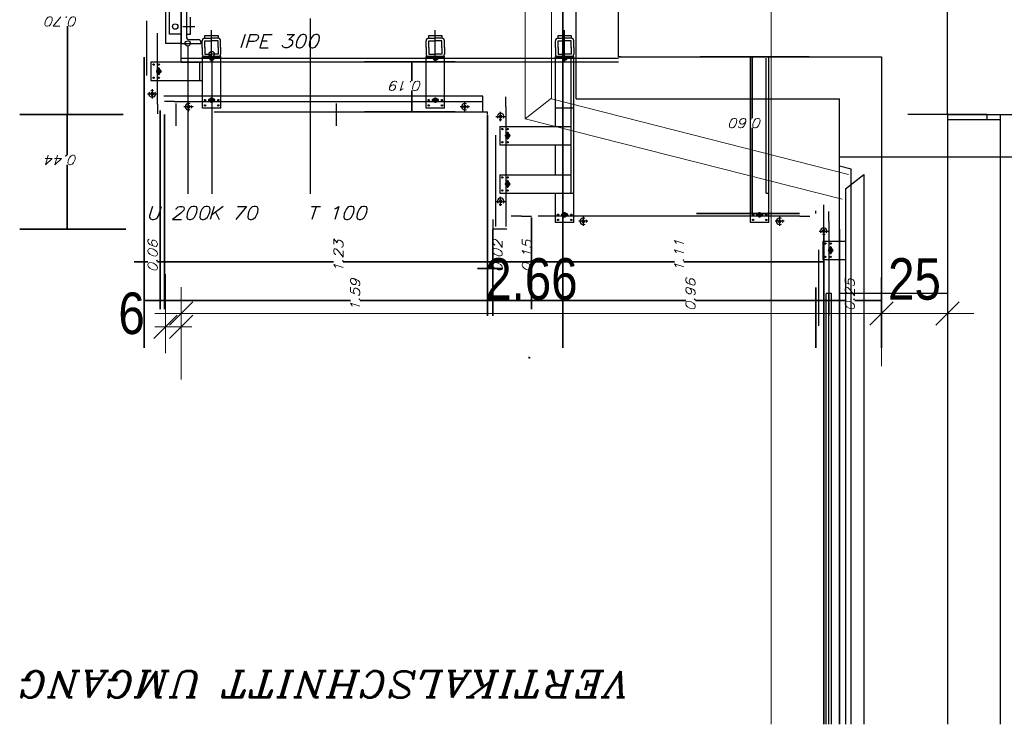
# Model space of a CAD drawing. Header units: millimetres. Extents: x -74 to 79, y 0 to 54.
# Tile 37 of 164: x -54.12 to -50.38, y 6.47 to 9.15. Entities that reach past the tile are written whole.
import ezdxf

# ---------------------------------------------------------------- set-up
doc = ezdxf.new("R2010")
doc.units = ezdxf.units.MM
doc.linetypes.add('DASHDOT', pattern=[1, 0.5, -0.25, 0, -0.25])
doc.linetypes.add('HIDDENX2', pattern=[0.75, 0.5, -0.25])
for name, color, linetype, lineweight in [('01_Neubau_Linen', 7, 'Continuous', 20), ('01_NeubauBemaßung', 7, 'Continuous', 20), ('10_Achsen Neubau', 7, 'Continuous', 20), ('2-0', 7, 'Continuous', 20), ('304_Flächen_Grundriss EG', 7, 'Continuous', 20), ('Alu-0.35', 7, 'Continuous', 20), ('Alu-0.5', 7, 'Continuous', 20), ('Arktura_Atmosphera_Standard_Rise$Boundary', 7, 'Continuous', 20), ('Bemaßung 1_100', 7, 'Continuous', 20)]:
    doc.layers.add(name, color=color, linetype=linetype, lineweight=lineweight)
doc.styles.add('Arial Narrow', font='ARIALN.TTF')
doc.styles.add('Italic', font='Italic', dxfattribs={"width": 1.15})
doc.dimstyles.new('Arch_Strakon_dimstyle', dxfattribs={"dimtxt": 15.75, "dimasz": 1, "dimexe": 1.25, "dimexo": 0.0625, "dimgap": 1, "dimtad": 0, "dimdec": 3, "dimzin": 12, "dimdsep": 46, "dimtxsty": 'Arial Narrow', "dimblk": 'Arrowhead_Tick', "dimsah": 1, "dimcen": 0, "dimse1": 1, "dimse2": 1, "dimclrd": 6, "dimclrt": 2, "dimazin": 0, "dimtfac": 1, "dimtdec": 4, "dimtmove": 0, "dimatfit": 3, "dimldrblk": 'NONE', "dimfxl": 1, "dimtvp": 1, "dimtolj": 1, "dimtzin": 0, "dimlwd": 13, "dimarcsym": 2})

# ---------------------------------------------------------------- blocks, each defined once
blk = doc.blocks.new('Arrowhead_Tick')
at = {"color": 0, "linetype": 'Continuous', "lineweight": -2}
for p, q in [((0, 20), (0, -10)), ((-1, 0), (0, 0)), ((10, 0), (0, 0))]:
    blk.add_line(p, q, dxfattribs=at)
at = {"color": 2, "linetype": 'Continuous', "lineweight": 35}
blk.add_line((4.42, 4.42), (-4.42, -4.42), dxfattribs=at)
blk = doc.blocks.new('*D167')
at = {"layer": '01_Neubau_Linen', "color": 6, "linetype": 'Continuous', "lineweight": 13}
for p, q in [((-53.5773, 9.6291), (-53.5873, 9.6291)), ((-53.5673, 9.6291), (-53.5073, 9.6291)), ((-53.4973, 9.6291), (-53.4873, 9.6291))]:
    blk.add_line(p, q, dxfattribs=at)
at = {"layer": 'Defpoints', "color": 0}
for p in [(-53.5073, 9.6291), (-53.5673, 9.0552), (-53.5073, 9.0552)]:
    blk.add_point(p, dxfattribs=at)
at = {"layer": '01_Neubau_Linen', "color": 6, "lineweight": 13, "xscale": 0.01, "yscale": 0.01, "zscale": 0.01}
blk.add_blockref('Arrowhead_Tick', (-53.5673, 9.6291), dxfattribs=at)
at = {"layer": '01_Neubau_Linen', "color": 6, "lineweight": 13, "xscale": 0.01, "yscale": 0.01, "zscale": 0.01, "rotation": 180}
blk.add_blockref('Arrowhead_Tick', (-53.5073, 9.6291), dxfattribs=at)
at = {"layer": '01_Neubau_Linen', "color": 2, "lineweight": 0, "insert": (-53.5373, 9.7595), "char_height": 0.1575, "attachment_point": 5, "style": 'Arial Narrow'}
blk.add_mtext('\\A1;6', dxfattribs=at)
blk = doc.blocks.new('_None')
blk = doc.blocks.new('*D168')
at = {"layer": '01_Neubau_Linen', "color": 6, "linetype": 'Continuous', "lineweight": 13}
blk.add_line((-53.4973, 9.6291), (-53.0217, 9.6291), dxfattribs=at)
at = {"layer": 'Defpoints', "color": 0}
for p in [(-53.0117, 9.6291), (-53.0117, 9.2506), (-53.5073, 9.0552)]:
    blk.add_point(p, dxfattribs=at)
at = {"layer": '01_Neubau_Linen', "color": 6, "lineweight": 13, "xscale": 0.01, "yscale": 0.01, "zscale": 0.01}
blk.add_blockref('Arrowhead_Tick', (-53.0117, 9.6291), dxfattribs=at)
at = {"layer": '01_Neubau_Linen', "color": 6, "lineweight": 13, "xscale": 0.01, "yscale": 0.01, "zscale": 0.01, "rotation": 180}
blk.add_blockref('Arrowhead_Tick', (-53.5073, 9.6291), dxfattribs=at)
at = {"layer": '01_Neubau_Linen', "color": 2, "lineweight": 0, "insert": (-53.2595, 9.7595), "char_height": 0.1575, "attachment_point": 5, "style": 'Arial Narrow'}
blk.add_mtext('\\A1;49{\\A1;\\H.6x;\\S5;}', dxfattribs=at)
blk = doc.blocks.new('*D172')
at = {"layer": '01_Neubau_Linen', "color": 6, "linetype": 'Continuous', "lineweight": 13}
for p, q in [((-53.5773, 7.9791), (-53.5873, 7.9791)), ((-53.5673, 7.9791), (-53.5073, 7.9791)), ((-53.4973, 7.9791), (-53.4873, 7.9791))]:
    blk.add_line(p, q, dxfattribs=at)
at = {"layer": 'Defpoints', "color": 0}
for p in [(-53.5673, 9.0552), (-53.5073, 9.0552), (-53.5073, 7.9791)]:
    blk.add_point(p, dxfattribs=at)
at = {"layer": '01_Neubau_Linen', "color": 6, "lineweight": 13, "xscale": 0.01, "yscale": 0.01, "zscale": 0.01}
blk.add_blockref('Arrowhead_Tick', (-53.5673, 7.9791), dxfattribs=at)
at = {"layer": '01_Neubau_Linen', "color": 6, "lineweight": 13, "xscale": 0.01, "yscale": 0.01, "zscale": 0.01, "rotation": 180}
blk.add_blockref('Arrowhead_Tick', (-53.5073, 7.9791), dxfattribs=at)
at = {"layer": '01_Neubau_Linen', "color": 2, "lineweight": 0, "insert": (-53.6957, 8.0291), "char_height": 0.1575, "attachment_point": 5, "style": 'Arial Narrow'}
blk.add_mtext('\\A1;6', dxfattribs=at)
blk = doc.blocks.new('*D173')
at = {"layer": '01_Neubau_Linen', "color": 6, "linetype": 'Continuous', "lineweight": 13}
blk.add_line((-53.4973, 8.0291), (-50.8557, 8.0291), dxfattribs=at)
at = {"layer": 'Defpoints', "color": 0}
for p in [(-53.5073, 9.0552), (-50.8457, 8.0291), (-50.8457, 7.8987)]:
    blk.add_point(p, dxfattribs=at)
at = {"layer": '01_Neubau_Linen', "color": 6, "lineweight": 13, "xscale": 0.01, "yscale": 0.01, "zscale": 0.01}
blk.add_blockref('Arrowhead_Tick', (-50.8457, 8.0291), dxfattribs=at)
at = {"layer": '01_Neubau_Linen', "color": 6, "lineweight": 13, "xscale": 0.01, "yscale": 0.01, "zscale": 0.01, "rotation": 180}
blk.add_blockref('Arrowhead_Tick', (-53.5073, 8.0291), dxfattribs=at)
at = {"layer": '01_Neubau_Linen', "color": 2, "lineweight": 0, "insert": (-52.1765, 8.1595), "char_height": 0.1575, "attachment_point": 5, "style": 'Arial Narrow'}
blk.add_mtext('\\A1;2.66', dxfattribs=at)
blk = doc.blocks.new('*D174')
at = {"layer": '01_Neubau_Linen', "color": 6, "linetype": 'Continuous', "lineweight": 13}
blk.add_line((-50.8357, 8.0291), (-50.6057, 8.0291), dxfattribs=at)
at = {"layer": 'Defpoints', "color": 0}
for p in [(-50.5957, 8.6249), (-50.5957, 8.0291), (-50.8457, 7.8987)]:
    blk.add_point(p, dxfattribs=at)
at = {"layer": '01_Neubau_Linen', "color": 6, "lineweight": 13, "xscale": 0.01, "yscale": 0.01, "zscale": 0.01}
blk.add_blockref('Arrowhead_Tick', (-50.5957, 8.0291), dxfattribs=at)
at = {"layer": '01_Neubau_Linen', "color": 6, "lineweight": 13, "xscale": 0.01, "yscale": 0.01, "zscale": 0.01, "rotation": 180}
blk.add_blockref('Arrowhead_Tick', (-50.8457, 8.0291), dxfattribs=at)
at = {"layer": '01_Neubau_Linen', "color": 2, "lineweight": 0, "insert": (-50.7207, 8.1595), "char_height": 0.1575, "attachment_point": 5, "style": 'Arial Narrow'}
blk.add_mtext('\\A1;25', dxfattribs=at)
blk = doc.blocks.new('*D176')
at = {"layer": '01_Neubau_Linen', "color": 6, "linetype": 'Continuous', "lineweight": 13}
blk.add_line((-53.5573, 11.6291), (-51.8557, 11.6291), dxfattribs=at)
at = {"layer": 'Defpoints', "color": 0}
for p in [(-51.8457, 11.6291), (-53.5673, 10.5849), (-51.8457, 9.0049)]:
    blk.add_point(p, dxfattribs=at)
at = {"layer": '01_Neubau_Linen', "color": 6, "lineweight": 13, "xscale": 0.01, "yscale": 0.01, "zscale": 0.01}
blk.add_blockref('Arrowhead_Tick', (-51.8457, 11.6291), dxfattribs=at)
at = {"layer": '01_Neubau_Linen', "color": 6, "lineweight": 13, "xscale": 0.01, "yscale": 0.01, "zscale": 0.01, "rotation": 180}
blk.add_blockref('Arrowhead_Tick', (-53.5673, 11.6291), dxfattribs=at)
at = {"layer": '01_Neubau_Linen', "color": 2, "lineweight": 0, "insert": (-52.7065, 11.7581), "char_height": 0.1575, "attachment_point": 5, "style": 'Arial Narrow'}
blk.add_mtext('\\A1;1.72', dxfattribs=at)

msp = doc.modelspace()

# ---------------------------------------------------------------- linework, layer by layer
at = {"color": 2, "linetype": 'Continuous', "lineweight": 35}
for p, q in [((-52.0567007, 9.5811123), (-52.0567007, 7.8986675)), ((-52.0567007, 9.5811123), (-52.0567007, 7.8986675)), ((-53.9390532, 8.8038552), (-53.9390532, 9.1208807)), ((-53.6472907, 9.0027175), (-53.6472907, 7.8986675)), ((-52.4655311, 8.9848538), (-52.8109062, 8.9848538)), ((-52.6309062, 8.9848538), (-52.6309062, 8.9658538)), ((-51.5353254, 9.0048538), (-51.1580767, 9.0048538)), ((-51.3380767, 9.0048538), (-51.3380767, 8.9858538)), ((-51.3380767, 8.9858538), (-51.3380767, 8.7710021)), ((-52.6309062, 8.9658538), (-52.6309062, 8.9126368)), ((-52.6309062, 8.8138538), (-52.6309062, 8.87588)), ((-53.9390532, 8.7848552), (-53.9390532, 8.8038552)), ((-53.6472907, 8.8256751), (-53.6472907, 8.0454787)), ((-53.5872907, 8.8000324), (-53.5872907, 8.0454787)), ((-52.4655311, 8.7948538), (-52.8109062, 8.7948538)), ((-52.6309062, 8.7948538), (-52.6309062, 8.8138538)), ((-53.7851777, 8.7848552), (-54.1208532, 8.7848552)), ((-53.7279595, 8.7848552), (-54.1190532, 8.7848552)), ((-53.9408532, 8.7848552), (-53.9408532, 8.7658552)), ((-53.9408532, 8.7658552), (-53.9408532, 8.6310028)), ((-53.5705631, 8.7848552), (-53.5705631, 8.0454787)), ((-52.3432949, 8.7828552), (-52.3432949, 8.0202787)), ((-52.3432949, 8.7828552), (-52.3432949, 8.0454787)), ((-51.3380767, 8.428548), (-51.3380767, 8.7342453)), ((-53.9408532, 8.368548), (-53.9408532, 8.594246)), ((-51.3380767, 8.409548), (-51.3380767, 8.428548)), ((-52.1764698, 8.394548), (-52.1764698, 8.0454787)), ((-52.1764698, 8.394548), (-52.1764698, 8.0454787)), ((-51.5487048, 8.409548), (-51.1580767, 8.409548)), ((-53.71744, 8.349548), (-54.1208532, 8.349548)), ((-53.9408532, 8.349548), (-53.9408532, 8.368548)), ((-52.3232949, 8.3481658), (-52.3232949, 8.0454787)), ((-52.3232949, 8.3481658), (-52.3232949, 8.0202787)), ((-51.065704, 8.344548), (-51.065704, 8.0454787)), ((-53.6662907, 8.2254787), (-53.6852907, 8.2254787)), ((-53.6472907, 8.2254787), (-53.6662907, 8.2254787)), ((-53.6472907, 8.2254787), (-53.6334667, 8.2254787)), ((-53.5872907, 8.2254787), (-53.59671, 8.2254787)), ((-53.5872907, 8.2254787), (-53.5682907, 8.2254787)), ((-53.5705631, 8.2254787), (-53.5515631, 8.2254787)), ((-53.5682907, 8.2254787), (-53.5492907, 8.2254787)), ((-53.5515631, 8.2254787), (-52.9278516, 8.2254787)), ((-52.3622949, 8.2254787), (-52.8910949, 8.2254787)), ((-52.3622949, 8.2002787), (-52.3812949, 8.2002787)), ((-52.3432949, 8.2254787), (-52.3622949, 8.2254787)), ((-52.3432949, 8.2002787), (-52.3622949, 8.2002787)), ((-52.3422949, 8.2254787), (-52.3612949, 8.2254787)), ((-52.3232949, 8.2002787), (-52.3432949, 8.2002787)), ((-52.3232949, 8.2254787), (-52.3422949, 8.2254787)), ((-52.1764698, 8.2254787), (-52.3232949, 8.2254787)), ((-52.3232949, 8.2002787), (-52.3042949, 8.2002787)), ((-52.3042949, 8.2002787), (-52.2852949, 8.2002787)), ((-52.1764698, 8.2254787), (-52.1574698, 8.2254787)), ((-52.1764698, 8.2254787), (-52.1574698, 8.2254787)), ((-52.1574698, 8.2254787), (-51.6327214, 8.2254787)), ((-52.1574698, 8.2254787), (-52.1384698, 8.2254787)), ((-51.084704, 8.2254787), (-51.5965773, 8.2254787)), ((-51.065704, 8.2254787), (-51.084704, 8.2254787)), ((-50.845704, 8.1656287), (-50.845704, 7.8986675)), ((-51.0957042, 8.1284762), (-51.0957042, 7.8986675)), ((-51.0957042, 8.1284762), (-51.0957042, 7.8986675)), ((-53.6472907, 8.0786675), (-53.6282907, 8.0786675)), ((-53.6282907, 8.0786675), (-52.8639366, 8.0786675)), ((-52.0757007, 8.0786675), (-52.8271798, 8.0786675)), ((-52.0567007, 8.0786675), (-52.0757007, 8.0786675)), ((-52.0567007, 8.0786675), (-52.0377007, 8.0786675)), ((-52.0377007, 8.0786675), (-51.5901762, 8.0786675)), ((-51.1147042, 8.0786675), (-51.5534195, 8.0786675)), ((-51.0957042, 8.0786675), (-51.1147042, 8.0786675)), ((-51.0957042, 8.0786675), (-51.0767042, 8.0786675)), ((-51.0767042, 8.0786675), (-50.9846779, 8.0786675)), ((-50.864704, 8.0786675), (-50.9479211, 8.0786675)), ((-50.845704, 8.0786675), (-50.864704, 8.0786675))]:
    msp.add_line(p, q, dxfattribs=at)
at = {"layer": '01_NeubauBemaßung', "color": 3, "linetype": 'Continuous', "lineweight": 25}
for p, q in [((-53.6372941, 8.9334505), (-53.6373009, 9.1414234)), ((-53.5972908, 8.8250324), (-53.5972908, 9.0946407)), ((-53.6222907, 8.9848552), (-53.5372907, 8.9848552)), ((-53.6222907, 8.9848552), (-53.6222907, 8.9148552)), ((-53.5372907, 8.9848552), (-53.4472907, 8.9848552)), ((-53.5073056, 8.9848552), (-53.5073056, 8.9823552)), ((-53.4264132, 8.9823552), (-53.5073056, 8.9823552)), ((-53.4364132, 8.9148552), (-53.4364132, 8.9823552)), ((-53.4264132, 8.8948552), (-53.4264132, 9.005102)), ((-53.3564132, 9.005102), (-53.4264132, 9.005102)), ((-53.4264132, 9.0026021), (-53.3564132, 9.0026021)), ((-53.4264132, 8.9148552), (-53.4264132, 8.9823552)), ((-53.3564132, 8.8948552), (-53.3564132, 9.005102)), ((-53.274132, 8.9848552), (-53.204132, 8.9848552)), ((-52.5763643, 8.8948552), (-52.5763643, 9.005102)), ((-52.5063643, 9.005102), (-52.5763643, 9.005102)), ((-52.5763643, 9.0026021), (-52.5063643, 9.0026021)), ((-52.5063643, 8.8948552), (-52.5063643, 9.005102)), ((-52.5063643, 9.0026021), (-52.5063643, 9.005102)), ((-52.4240831, 8.9848552), (-52.3540831, 8.9848552)), ((-52.0851721, 8.8948552), (-52.0851721, 9.005102)), ((-52.0151721, 9.005102), (-52.0851721, 9.005102)), ((-52.0851721, 9.0026021), (-52.0151721, 9.0026021)), ((-52.0851721, 8.739987), (-52.0851721, 8.9998552)), ((-52.0251721, 8.4865269), (-52.0251721, 8.9998552)), ((-52.0151721, 8.8948552), (-52.0151721, 9.005102)), ((-52.0151721, 8.4096303), (-52.0151721, 8.9998552)), ((-51.9328909, 8.9848552), (-51.8628909, 8.9848552)), ((-51.3440639, 8.5495484), (-51.3440639, 9.0048541)), ((-51.2840639, 8.4865269), (-51.2840639, 8.9998552)), ((-51.2740639, 8.5495484), (-51.2740639, 9.0048541)), ((-53.5950407, 8.9573902), (-53.5950407, 8.9596052)), ((-53.5950407, 8.9401052), (-53.5950407, 8.9423201)), ((-53.5895407, 8.9573902), (-53.5895407, 8.9596052)), ((-53.5895407, 8.9401052), (-53.5895407, 8.9423201)), ((-53.6222907, 8.9148552), (-53.5372907, 8.9148552)), ((-53.5372907, 8.9148552), (-53.4264132, 8.9148552)), ((-53.4264132, 8.8098552), (-53.4264132, 8.8948552)), ((-53.3564132, 8.8098552), (-53.3564132, 8.8948552)), ((-52.5763643, 8.8098552), (-52.5763643, 8.8948552)), ((-52.5063643, 8.8098552), (-52.5063643, 8.8948552)), ((-52.0851721, 8.8098552), (-52.0851721, 8.8948552)), ((-52.0151721, 8.8098552), (-52.0151721, 8.8948552)), ((-53.5333859, 8.8348551), (-53.5705631, 8.8348552)), ((-53.5333859, 8.8348551), (-52.3609245, 8.8348551)), ((-53.4011632, 8.8426052), (-53.3989482, 8.8426052)), ((-53.4011632, 8.8371052), (-53.3989482, 8.8371052)), ((-53.3838781, 8.8426052), (-53.3816632, 8.8426052)), ((-53.3838781, 8.8371052), (-53.3816632, 8.8371052)), ((-52.5511143, 8.8371052), (-52.5488993, 8.8371052)), ((-52.5511142, 8.8426052), (-52.5488993, 8.8426052)), ((-52.5338292, 8.8426052), (-52.5316143, 8.8426052)), ((-52.5338292, 8.8371052), (-52.5316143, 8.8371052)), ((-52.3609231, 8.7948852), (-52.3609251, 8.8548552)), ((-52.273295, 8.814678), (-52.2732949, 8.8518552)), ((-53.5972908, 8.8250324), (-53.5972907, 8.7878552)), ((-53.3564132, 8.8098552), (-53.4264132, 8.8098552)), ((-53.3824899, 8.7948512), (-52.3432949, 8.7948858)), ((-52.5063643, 8.8098552), (-52.5763643, 8.8098552)), ((-52.3432949, 8.7848531), (-52.3432949, 8.7948858)), ((-52.273295, 8.814678), (-52.2732964, 8.3595467)), ((-52.0151721, 8.8098552), (-52.0851721, 8.8098552)), ((-52.2967484, 8.739987), (-52.0251721, 8.739987)), ((-52.2967484, 8.739987), (-52.2967484, 8.669987)), ((-52.3132983, 8.7062598), (-52.3133097, 8.3595457)), ((-52.2694984, 8.712522), (-52.2694984, 8.714737)), ((-52.2694984, 8.695237), (-52.2694984, 8.6974519)), ((-52.2639984, 8.712522), (-52.2639984, 8.714737)), ((-52.2639984, 8.695237), (-52.2639984, 8.6974519)), ((-52.2967484, 8.669987), (-52.0251721, 8.669987)), ((-52.0851721, 8.5565269), (-52.0851721, 8.669987)), ((-52.2967484, 8.5565269), (-52.2117484, 8.5565269)), ((-52.2967484, 8.5565269), (-52.2967484, 8.4865269)), ((-52.2694984, 8.5290619), (-52.2694984, 8.5312769)), ((-52.2639984, 8.5290619), (-52.2639984, 8.5312769)), ((-52.2117484, 8.5565269), (-52.0251721, 8.5565269)), ((-52.0151721, 8.459548), (-52.0151721, 8.549548)), ((-51.3440639, 8.4595484), (-51.3440639, 8.5495484)), ((-51.2740639, 8.4595484), (-51.2740639, 8.5495484)), ((-52.2694984, 8.5117769), (-52.2694984, 8.5139918)), ((-52.2639984, 8.5117769), (-52.2639984, 8.5139918)), ((-52.2967484, 8.4865269), (-52.2117484, 8.4865269)), ((-52.2117484, 8.4865269), (-52.0151721, 8.4865269)), ((-52.0851721, 8.459548), (-52.0851721, 8.4865269)), ((-52.0851721, 8.409548), (-52.0851721, 8.4865269)), ((-52.0851721, 8.374548), (-52.0851721, 8.459548)), ((-52.0151721, 8.374548), (-52.0151721, 8.459548)), ((-51.3440639, 8.3745484), (-51.3440639, 8.4595484)), ((-51.2840639, 8.4865269), (-51.2740639, 8.4865269)), ((-51.2740639, 8.3745484), (-51.2740639, 8.4595484)), ((-51.0957042, 8.4095154), (-51.0957042, 8.419548)), ((-52.3232949, 8.3860747), (-52.3232949, 8.349548)), ((-52.213647, 8.3995479), (-52.2533004, 8.3995478)), ((-52.213647, 8.3995479), (-52.1764698, 8.399548)), ((-52.113287, 8.3995479), (-52.1504642, 8.399548)), ((-51.1558814, 8.3995482), (-52.1432872, 8.3995452)), ((-52.0599221, 8.407298), (-52.0577071, 8.407298)), ((-52.0599221, 8.401798), (-52.0577071, 8.401798)), ((-52.042637, 8.407298), (-52.0404221, 8.407298)), ((-52.042637, 8.401798), (-52.0404221, 8.401798)), ((-51.3188139, 8.4072984), (-51.316599, 8.4072984)), ((-51.3188139, 8.4017984), (-51.316599, 8.4017984)), ((-51.3015289, 8.4072984), (-51.2993139, 8.4072984)), ((-51.3015289, 8.4017984), (-51.2993139, 8.4017984)), ((-51.1558814, 8.3995482), (-51.1187042, 8.3995484)), ((-51.0457043, 8.3793708), (-51.0457042, 8.416548)), ((-52.269684, 8.349548), (-52.3232949, 8.349548)), ((-52.0151721, 8.374548), (-52.0851721, 8.374548)), ((-51.2740639, 8.3745484), (-51.3440639, 8.3745484)), ((-51.0457043, 8.3793708), (-51.0457054, 8.0219135)), ((-51.0857076, 8.2709527), (-51.0857014, 7.9819051)), ((-51.0691576, 8.3046799), (-50.9841576, 8.3046799)), ((-51.0691576, 8.3046799), (-51.0691576, 8.2346798)), ((-51.0419076, 8.2772149), (-51.0419076, 8.2794299)), ((-51.0364076, 8.2772149), (-51.0364076, 8.2794299)), ((-51.0691576, 8.2346798), (-50.9841576, 8.2346798)), ((-51.0419076, 8.2599299), (-51.0419076, 8.2621448)), ((-51.0364076, 8.2599299), (-51.0364076, 8.2621448)), ((-52.1865286, 7.8643638), (-52.1859742, 7.8643638)), ((-52.1865286, 7.8643638), (-52.1856414, 7.8590774)), ((-52.1856414, 7.8590774), (-52.1864747, 7.8590557)), ((-52.1859742, 7.8643638), (-52.1857726, 7.8640147)), ((-52.1859742, 7.8643638), (-52.1856414, 7.8590774)), ((-52.1857726, 7.8640147), (-52.1842386, 7.8637718)), ((-52.1857726, 7.8640147), (-52.1856414, 7.8590774)), ((-52.1842386, 7.8592996), (-52.1856414, 7.8590774)), ((-52.1842386, 7.8637718), (-52.1842386, 7.8592996))]:
    msp.add_line(p, q, dxfattribs=at)
at = {"layer": '01_NeubauBemaßung', "color": 3, "linetype": 'HIDDENX2', "lineweight": 25, "ltscale": 0.5}
for p, q in [((-53.4005316, 9.0007984), (-53.4005316, 9.0024016)), ((-53.4004132, 9.000598), (-53.3824132, 9.000598)), ((-53.4004132, 8.999098), (-53.4004132, 9.000598)), ((-53.4004132, 8.999098), (-53.3824132, 8.999098)), ((-53.4004132, 8.999098), (-53.3989187, 8.9985231)), ((-53.3974388, 9.000598), (-53.4003312, 9.000598)), ((-53.3989187, 8.9985231), (-53.3989187, 8.994098)), ((-53.3974388, 9.000598), (-53.3853876, 9.000598)), ((-53.3970424, 8.993598), (-53.395166, 8.993598)), ((-53.395166, 8.9985231), (-53.395166, 8.994098)), ((-53.395166, 8.993598), (-53.3876604, 8.993598)), ((-53.3876604, 8.9985231), (-53.3876604, 8.994098)), ((-53.3876604, 8.993598), (-53.385784, 8.993598)), ((-53.3853876, 9.000598), (-53.3824952, 9.000598)), ((-53.3824132, 8.999098), (-53.3839076, 8.9985231)), ((-53.3839076, 8.9985231), (-53.3839076, 8.994098)), ((-53.3824132, 8.999098), (-53.3824132, 9.000598)), ((-53.3822948, 9.0007984), (-53.3822948, 9.0024016)), ((-52.5504827, 9.0007984), (-52.5504827, 9.0024016)), ((-52.5503643, 9.000598), (-52.5323643, 9.000598)), ((-52.5503643, 8.999098), (-52.5503643, 9.000598)), ((-52.5503643, 8.999098), (-52.5323643, 8.999098)), ((-52.5503643, 8.999098), (-52.5488698, 8.9985231)), ((-52.5473898, 9.000598), (-52.5502823, 9.000598)), ((-52.5488698, 8.9985231), (-52.5488698, 8.994098)), ((-52.5473898, 9.000598), (-52.5353387, 9.000598)), ((-52.5469934, 8.993598), (-52.545117, 8.993598)), ((-52.545117, 8.9985231), (-52.545117, 8.994098)), ((-52.545117, 8.993598), (-52.5376115, 8.993598)), ((-52.5376115, 8.9985231), (-52.5376115, 8.994098)), ((-52.5376115, 8.993598), (-52.5357351, 8.993598)), ((-52.5353387, 9.000598), (-52.5324462, 9.000598)), ((-52.5323643, 8.999098), (-52.5338587, 8.9985231)), ((-52.5338587, 8.9985231), (-52.5338587, 8.994098)), ((-52.5323643, 8.999098), (-52.5323643, 9.000598)), ((-52.5322458, 9.0007984), (-52.5322458, 9.0024016)), ((-52.0592905, 9.0007984), (-52.0592905, 9.0024016)), ((-52.0591721, 9.000598), (-52.0411721, 9.000598)), ((-52.0591721, 8.999098), (-52.0591721, 9.000598)), ((-52.0591721, 8.999098), (-52.0411721, 8.999098)), ((-52.0591721, 8.999098), (-52.0576776, 8.9985231)), ((-52.0561977, 9.000598), (-52.0590901, 9.000598)), ((-52.0576776, 8.9985231), (-52.0576776, 8.994098)), ((-52.0561977, 9.000598), (-52.0441465, 9.000598)), ((-52.0558013, 8.993598), (-52.0539249, 8.993598)), ((-52.0539249, 8.9985231), (-52.0539249, 8.994098)), ((-52.0539249, 8.993598), (-52.0464193, 8.993598)), ((-52.0464193, 8.9985231), (-52.0464193, 8.994098)), ((-52.0464193, 8.993598), (-52.0445429, 8.993598)), ((-52.0441465, 9.000598), (-52.0412541, 9.000598)), ((-52.0411721, 8.999098), (-52.0426665, 8.9985231)), ((-52.0426665, 8.9985231), (-52.0426665, 8.994098)), ((-52.0411721, 8.999098), (-52.0411721, 9.000598)), ((-52.0410537, 9.0007984), (-52.0410537, 9.0024016))]:
    msp.add_line(p, q, dxfattribs=at)
at = {"layer": '01_NeubauBemaßung', "color": 3, "linetype": 'DASHDOT', "lineweight": 25, "ltscale": 0.5}
for p, q in [((-53.6022907, 8.9498552), (-53.5822907, 8.9498552)), ((-53.5922907, 8.9398552), (-53.5922907, 8.9598552)), ((-53.6172962, 8.8810585), (-53.6172962, 8.8461292)), ((-53.6350859, 8.8635939), (-53.5995066, 8.8635939)), ((-53.4793301, 8.7970527), (-53.4793301, 8.8326321)), ((-53.4014132, 8.8398552), (-53.3814132, 8.8398552)), ((-53.3914132, 8.8298552), (-53.3914132, 8.8498552)), ((-52.5513643, 8.8398552), (-52.5313643, 8.8398552)), ((-52.5413643, 8.8298552), (-52.5413643, 8.8498552)), ((-52.4292972, 8.7970932), (-52.4292972, 8.8326725)), ((-53.4618654, 8.8148424), (-53.4967947, 8.8148424)), ((-52.4118326, 8.8148829), (-52.4467619, 8.8148829)), ((-52.2933004, 8.7600614), (-52.2933006, 8.7949907)), ((-52.3110901, 8.7775259), (-52.2755108, 8.7775262)), ((-52.2767484, 8.704987), (-52.2567484, 8.704987)), ((-52.2667484, 8.694987), (-52.2667484, 8.714987)), ((-52.2667484, 8.5115269), (-52.2667484, 8.5315269)), ((-52.2767484, 8.5215269), (-52.2567484, 8.5215269)), ((-52.2932935, 8.4379018), (-52.2932935, 8.4728312)), ((-52.3110832, 8.4553665), (-52.2755038, 8.4553665)), ((-52.0601721, 8.404548), (-52.0401721, 8.404548)), ((-52.0501721, 8.394548), (-52.0501721, 8.414548)), ((-51.9788617, 8.361751), (-51.9788617, 8.3973303)), ((-51.3190639, 8.4045484), (-51.2990639, 8.4045484)), ((-51.3090639, 8.3945484), (-51.3090639, 8.4145484)), ((-51.2328499, 8.3617458), (-51.2328502, 8.3973252)), ((-51.961397, 8.3795406), (-51.9963263, 8.3795406)), ((-51.2153854, 8.3795357), (-51.2503147, 8.3795353)), ((-51.0657096, 8.3247543), (-51.0657099, 8.3596836)), ((-51.0834994, 8.3422188), (-51.0479201, 8.342219)), ((-51.0491576, 8.2696799), (-51.0291576, 8.2696799)), ((-51.0391576, 8.2596799), (-51.0391576, 8.2796798))]:
    msp.add_line(p, q, dxfattribs=at)
at = {"layer": '01_NeubauBemaßung', "color": 3, "linetype": 'Continuous', "lineweight": 25}
for centre, radius in [((-53.6122907, 8.9748552), 0.00255), ((-53.5922907, 8.9498552), 0.0080212), ((-53.5922907, 8.9498552), 0.004758), ((-53.5922907, 8.9498552), 0.0039983), ((-53.5922907, 8.9748552), 0.00255), ((-53.6122907, 8.9248552), 0.00255), ((-53.5922907, 8.9248552), 0.00255), ((-53.4164132, 8.8398552), 0.00255), ((-53.3914132, 8.8398552), 0.0080212), ((-53.3914132, 8.8398552), 0.004758), ((-53.3914132, 8.8398552), 0.0039983), ((-53.3664132, 8.8398552), 0.00255), ((-52.5663643, 8.8398552), 0.00255), ((-52.5413643, 8.8398552), 0.0080212), ((-52.5413643, 8.8398552), 0.004758), ((-52.5413643, 8.8398552), 0.0039983), ((-52.5163643, 8.8398552), 0.00255), ((-53.4164132, 8.8198552), 0.00255), ((-53.3664132, 8.8198552), 0.00255), ((-52.5663643, 8.8198552), 0.00255), ((-52.5163643, 8.8198552), 0.00255), ((-52.2867484, 8.729987), 0.00255), ((-52.2667484, 8.729987), 0.00255), ((-52.2867484, 8.679987), 0.00255), ((-52.2667484, 8.704987), 0.0080212), ((-52.2667484, 8.704987), 0.004758), ((-52.2667484, 8.704987), 0.0039983), ((-52.2667484, 8.679987), 0.00255), ((-52.2867484, 8.5465269), 0.00255), ((-52.2667484, 8.5465269), 0.00255), ((-52.2867484, 8.4965269), 0.00255), ((-52.2667484, 8.5215269), 0.0080212), ((-52.2667484, 8.5215269), 0.004758), ((-52.2667484, 8.5215269), 0.0039983), ((-52.2667484, 8.4965269), 0.00255), ((-52.0751721, 8.404548), 0.00255), ((-52.0751721, 8.384548), 0.00255), ((-52.0501721, 8.404548), 0.0080212), ((-52.0501721, 8.404548), 0.004758), ((-52.0501721, 8.404548), 0.0039983), ((-52.0251721, 8.404548), 0.00255), ((-52.0251721, 8.384548), 0.00255), ((-51.3340639, 8.4045484), 0.00255), ((-51.3340639, 8.3845484), 0.00255), ((-51.3090639, 8.4045484), 0.0080212), ((-51.3090639, 8.4045484), 0.004758), ((-51.3090639, 8.4045484), 0.0039983), ((-51.2840639, 8.4045484), 0.00255), ((-51.2840639, 8.3845484), 0.00255), ((-51.0591576, 8.2946799), 0.00255), ((-51.0391576, 8.2696799), 0.0080212), ((-51.0391576, 8.2696799), 0.004758), ((-51.0391576, 8.2696799), 0.0039983), ((-51.0391576, 8.2946799), 0.00255), ((-51.0591576, 8.2446799), 0.00255), ((-51.0391576, 8.2446799), 0.00255)]:
    msp.add_circle(centre, radius, dxfattribs=at)
at = {"layer": '01_NeubauBemaßung', "color": 3, "linetype": 'HIDDENX2', "lineweight": 25, "ltscale": 0.5}
for centre, radius, start, end in [((-53.4003312, 9.0007984), 0.0002004, 180, 269.9996386), ((-53.3970424, 9.0022101), 0.004137, 243.0277187, 296.972237), ((-53.3970424, 8.9973688), 0.0037708, 240.1581944, 299.8417375), ((-53.3914132, 9.0139462), 0.0158731, 256.3244771, 283.6755229), ((-53.3914132, 9.0079313), 0.0143333, 254.8218141, 285.1781859), ((-53.385784, 9.0022101), 0.004137, 243.027763, 296.9723029), ((-53.385784, 8.9973688), 0.0037708, 240.1582625, 299.8417745), ((-53.3824952, 9.0007984), 0.0002004, 269.9988701, 0), ((-52.5502823, 9.0007984), 0.0002004, 180, 269.9996386), ((-52.5469934, 9.0022101), 0.004137, 243.0277187, 296.972237), ((-52.5469934, 8.9973688), 0.0037708, 240.1581944, 299.8417375), ((-52.5413643, 9.0139462), 0.0158731, 256.3244771, 283.6755229), ((-52.5413642, 9.0079313), 0.0143333, 254.8218141, 285.1781859), ((-52.5357351, 9.0022101), 0.004137, 243.027763, 296.9723029), ((-52.5357351, 8.9973688), 0.0037708, 240.1582625, 299.8417745), ((-52.5324462, 9.0007984), 0.0002004, 269.9988701, 0), ((-52.0590901, 9.0007984), 0.0002004, 180, 269.9996386), ((-52.0558013, 9.0022101), 0.004137, 243.0277187, 296.972237), ((-52.0558013, 8.9973688), 0.0037708, 240.1581944, 299.8417375), ((-52.0501721, 9.0139462), 0.0158731, 256.3244771, 283.6755229), ((-52.0501721, 9.0079313), 0.0143333, 254.8218141, 285.1781859), ((-52.0445429, 9.0022101), 0.004137, 243.027763, 296.9723029), ((-52.0445429, 8.9973688), 0.0037708, 240.1582625, 299.8417745), ((-52.0412541, 9.0007984), 0.0002004, 269.9988701, 0)]:
    msp.add_arc(centre, radius, start, end, dxfattribs=at)
at = {"layer": '01_NeubauBemaßung', "color": 3, "linetype": 'Continuous', "lineweight": 25}
for centre, radius, start, end in [((-53.5922907, 8.9596052), 0.00275, 0, 180), ((-53.5922907, 8.9401052), 0.00275, 180, 0.0001026), ((-53.6172962, 8.8635939), 0.0125, 147.1404953, 32.860263), ((-53.6172962, 8.8635939), 0.0125, 66.4220701, 113.578633), ((-53.6172962, 8.8635939), 0.005, 0.0002486, 180), ((-53.6172962, 8.8635939), 0.005, 179.8273592, 0.0002486), ((-53.4011632, 8.8398552), 0.00275, 89.9998974, 270), ((-53.3816632, 8.8398552), 0.00275, 270, 90), ((-52.5511143, 8.8398552), 0.00275, 89.9998974, 270), ((-52.5316143, 8.8398552), 0.00275, 270, 90), ((-53.4793301, 8.8148424), 0.0125, 57.139737, 302.8595047), ((-53.4793301, 8.8148424), 0.005, 89.9997514, 270.1726408), ((-53.4793301, 8.8148424), 0.005, 270, 89.9997514), ((-53.4793301, 8.8148424), 0.0125, 336.421367, 23.5779299), ((-52.4292972, 8.8148829), 0.0125, 57.139737, 302.8595047), ((-52.4292972, 8.8148829), 0.005, 89.9997514, 270.1726408), ((-52.4292972, 8.8148829), 0.005, 270, 89.9997514), ((-52.4292972, 8.8148829), 0.0125, 336.421367, 23.5779299), ((-52.2933005, 8.7775261), 0.0125, 327.1401162, 212.8598838), ((-52.2933005, 8.7775261), 0.005, 0.0001306, 180.17302), ((-52.2933005, 8.7775261), 0.005, 180.0003792, 0.0001306), ((-52.2933005, 8.7775261), 0.0125, 246.4217462, 293.5783091), ((-52.2667484, 8.714737), 0.00275, 0, 180), ((-52.2667484, 8.695237), 0.00275, 180, 0.0001026), ((-52.2667484, 8.5312769), 0.00275, 0, 180), ((-52.2667484, 8.5117769), 0.00275, 180, 0.0001026), ((-52.2932935, 8.4553665), 0.0125, 327.139737, 212.8595047), ((-52.2932935, 8.4553665), 0.005, 359.9997514, 180.1726408), ((-52.2932935, 8.4553665), 0.0125, 246.421367, 293.5779299), ((-52.2932935, 8.4553665), 0.005, 180, 359.9997514), ((-52.0599221, 8.404548), 0.00275, 89.9998974, 270), ((-52.0404221, 8.404548), 0.00275, 270, 90), ((-51.9788617, 8.3795406), 0.0125, 57.139737, 302.8595047), ((-51.9788617, 8.3795406), 0.005, 89.9997514, 270.1726408), ((-51.9788617, 8.3795406), 0.005, 270, 89.9997514), ((-51.9788617, 8.3795406), 0.0125, 336.421367, 23.5779299), ((-51.3188139, 8.4045484), 0.00275, 89.9998974, 270), ((-51.2993139, 8.4045484), 0.00275, 270, 90), ((-51.2328501, 8.3795355), 0.0125, 57.1402342, 302.8600018), ((-51.2328501, 8.3795355), 0.005, 90.0002486, 270.173138), ((-51.2328501, 8.3795355), 0.005, 270.0004971, 90.0002486), ((-51.2328501, 8.3795355), 0.0125, 336.4218642, 23.5784271), ((-51.0657098, 8.3422189), 0.0125, 327.1401162, 212.8598838), ((-51.0657098, 8.3422189), 0.005, 0.0001306, 180.17302), ((-51.0657098, 8.3422189), 0.005, 180.0003792, 0.0001306), ((-51.0657098, 8.3422189), 0.0125, 246.4217462, 293.5783091), ((-51.0391576, 8.2794299), 0.00275, 0, 180), ((-51.0391576, 8.2599299), 0.00275, 180, 0.0001026)]:
    msp.add_arc(centre, radius, start, end, dxfattribs=at)
at = {"layer": '10_Achsen Neubau', "color": 8, "linetype": 'Continuous', "lineweight": 18}
msp.add_line((-51.2657071, 18.3681688), (-51.2657071, 6.4687599), dxfattribs=at)
at = {"layer": '304_Flächen_Grundriss EG', "color": 3, "linetype": 'Continuous', "lineweight": 25}
for p, q in [((-50.5957009, 8.7848538), (-50.5957009, 9.2348538)), ((-50.845704, 9.0048538), (-50.845704, 8.1048538)), ((-50.4457009, 8.7848538), (-50.7457009, 8.7848538)), ((-50.595704, 8.7848538), (-50.595704, 6.4687599)), ((-50.3957009, 8.7648538), (-50.5957009, 8.7648538)), ((-50.4457009, 8.7848538), (-50.4457009, 8.7648538)), ((-50.395704, 8.7848538), (-50.395704, 6.4687599)), ((-51.0057009, 8.6248538), (-50.5957009, 8.6248538)), ((-51.0057009, 8.6248538), (-50.5957009, 8.6248538))]:
    msp.add_line(p, q, dxfattribs=at)
at = {"layer": 'Alu-0.35', "color": 3, "linetype": 'Continuous', "lineweight": 25}
for p, q in [((-51.845704, 9.0048538), (-51.845704, 9.2848538)), ((-51.845704, 9.0048538), (-50.845704, 9.0048538)), ((-50.595704, 8.7848538), (-48.1304582, 8.7848538))]:
    msp.add_line(p, q, dxfattribs=at)
at = {"layer": 'Alu-0.5', "color": 7, "linetype": 'Continuous', "lineweight": 18}
for p, q in [((-52.2000404, 15.1400189), (-52.2000404, 8.7693848)), ((-52.1000404, 15.1349295), (-52.1000404, 8.8448538)), ((-52.1000404, 8.8471487), (-52.2000404, 8.7693848)), ((-50.9711021, 8.5579319), (-52.1000404, 8.8448538)), ((-50.9957342, 8.463308), (-52.2000404, 8.7693848))]:
    msp.add_line(p, q, dxfattribs=at)
at = {"layer": 'Alu-0.5', "color": 3, "linetype": 'Continuous', "lineweight": 25}
for p, q in [((-52.005704, 8.8448538), (-52.005704, 9.4348552)), ((-52.005704, 8.8448538), (-52.005704, 9.4348552)), ((-51.838404, 9.0048538), (-51.845704, 9.0048538)), ((-51.1204035, 9.0048538), (-51.2204035, 9.0048538)), ((-52.3609251, 8.8548552), (-53.5726707, 8.8548552)), ((-52.005704, 8.8448538), (-51.005704, 8.8448538)), ((-51.005704, 6.4687599), (-51.005704, 8.8448538)), ((-51.005704, 6.4687599), (-51.005704, 8.8448538)), ((-53.5272907, 8.8265652), (-53.5272907, 8.7428354)), ((-52.9182928, 8.8265652), (-52.9182928, 8.7428354)), ((-50.595704, 8.6248538), (-48.1304582, 8.6248538)), ((-51.065704, 8.2902823), (-51.065704, 8.4423588)), ((-51.005704, 8.349548), (-51.005704, 6.4687599))]:
    msp.add_line(p, q, dxfattribs=at)
at = {"layer": 'Alu-0.5', "color": 2, "linetype": 'Continuous', "lineweight": 35}
msp.add_line((-51.065704, 8.349548), (-51.065704, 6.4687599), dxfattribs=at)
at = {"layer": 'Arktura_Atmosphera_Standard_Rise$Boundary', "color": 3, "linetype": 'Continuous', "lineweight": 25}
for p, q in [((-51.0567007, 6.4687599), (-51.0567007, 8.1048538)), ((-51.0367007, 8.1048538), (-51.0567007, 8.1048538)), ((-51.0367007, 8.1048538), (-51.0567007, 8.1048538)), ((-51.0467007, 6.4687599), (-51.0467007, 8.1048538)), ((-51.0467007, 6.4687599), (-51.0467007, 8.1048538)), ((-50.595704, 8.1048538), (-51.005704, 8.1048538)), ((-50.595704, 8.1048538), (-51.005704, 8.1048538))]:
    msp.add_line(p, q, dxfattribs=at)
at = {"layer": 'Bemaßung 1_100', "color": 3, "linetype": 'Continuous', "lineweight": 25}
for p, q in [((-53.5673056, 10.5848538), (-53.5673056, 9.0552092)), ((-53.5073056, 9.4748538), (-53.5073056, 9.0698552)), ((-53.5073056, 8.9848552), (-53.5073056, 9.2848552)), ((-53.5073056, 9.2552092), (-53.5073056, 9.0552092)), ((-53.552111, 9.0902586), (-53.552111, 9.2201598)), ((-53.4873056, 9.2305633), (-53.4873056, 9.0798552)), ((-53.4723056, 9.0902586), (-53.4723056, 9.1552092)), ((-53.0167007, 9.1502566), (-53.0167007, 8.4842554)), ((-53.5008772, 9.1195137), (-53.4550052, 9.1195137)), ((-53.3923056, 8.9860573), (-53.3923056, 9.1052121)), ((-52.5417007, 8.9860573), (-52.5417007, 9.1052121)), ((-52.0501721, 8.9860573), (-52.0501721, 9.1052121)), ((-53.5073056, 9.0552092), (-53.5673056, 9.0552092)), ((-53.5073056, 9.0902586), (-53.552111, 9.0902586)), ((-53.5073056, 9.0552092), (-53.4323056, 9.0552092)), ((-53.4873056, 9.0902586), (-53.4723056, 9.0902586)), ((-53.4773056, 9.0698552), (-53.4423056, 9.0698552)), ((-53.4323056, 9.0598552), (-53.4323056, 9.0552092)), ((-53.4273056, 9.040102), (-53.4273056, 9.065102)), ((-53.4173056, 9.075102), (-53.4173056, 9.085102)), ((-53.4173056, 9.085102), (-53.3673056, 9.085102)), ((-53.4173056, 9.075102), (-53.3923056, 9.075102)), ((-53.4173056, 9.040102), (-53.4173056, 9.065102)), ((-53.4173056, 9.065102), (-53.3923056, 9.065102)), ((-53.3673056, 9.075102), (-53.3923056, 9.075102)), ((-53.3673056, 9.065102), (-53.3923056, 9.065102)), ((-53.3673056, 9.085102), (-53.3673056, 9.075102)), ((-53.3673056, 9.040102), (-53.3673056, 9.065102)), ((-53.3573056, 9.040102), (-53.3573056, 9.065102)), ((-52.5767007, 9.040102), (-52.5767007, 9.065102)), ((-52.5667007, 9.075102), (-52.5667007, 9.085102)), ((-52.5667007, 9.085102), (-52.5167007, 9.085102)), ((-52.5667007, 9.075102), (-52.5417007, 9.075102)), ((-52.5667007, 9.040102), (-52.5667007, 9.065102)), ((-52.5667007, 9.065102), (-52.5417007, 9.065102)), ((-52.5167007, 9.075102), (-52.5417007, 9.075102)), ((-52.5167007, 9.065102), (-52.5417007, 9.065102)), ((-52.5167007, 9.085102), (-52.5167007, 9.075102)), ((-52.5167007, 9.040102), (-52.5167007, 9.065102)), ((-52.5067007, 9.040102), (-52.5067007, 9.065102)), ((-52.0851721, 9.040102), (-52.0851721, 9.065102)), ((-52.0751721, 9.075102), (-52.0751721, 9.085102)), ((-52.0751721, 9.085102), (-52.0251721, 9.085102)), ((-52.0751721, 9.075102), (-52.0501721, 9.075102)), ((-52.0751721, 9.040102), (-52.0751721, 9.065102)), ((-52.0751721, 9.065102), (-52.0501721, 9.065102)), ((-52.0251721, 9.075102), (-52.0501721, 9.075102)), ((-52.0251721, 9.065102), (-52.0501721, 9.065102)), ((-52.0251721, 9.085102), (-52.0251721, 9.075102)), ((-52.0251721, 9.040102), (-52.0251721, 9.065102)), ((-52.0151721, 9.040102), (-52.0151721, 9.065102)), ((-53.4823686, 9.0452092), (-53.4823686, 8.4842554)), ((-53.4273056, 9.040102), (-53.4273056, 9.015102)), ((-53.4173056, 9.040102), (-53.4173056, 9.015102)), ((-53.3673056, 9.040102), (-53.3673056, 9.015102)), ((-53.3573056, 9.040102), (-53.3573056, 9.015102)), ((-52.5767007, 9.040102), (-52.5767007, 9.015102)), ((-52.5667007, 9.040102), (-52.5667007, 9.015102)), ((-52.5167007, 9.040102), (-52.5167007, 9.015102)), ((-52.5067007, 9.040102), (-52.5067007, 9.015102)), ((-52.0851721, 9.040102), (-52.0851721, 9.015102)), ((-52.0751721, 9.040102), (-52.0751721, 9.015102)), ((-52.0251721, 9.040102), (-52.0251721, 9.015102)), ((-52.0151721, 9.040102), (-52.0151721, 9.015102)), ((-53.5073056, 8.9998552), (-51.845704, 8.9998552)), ((-53.5073056, 8.9848552), (-51.845704, 8.9848552)), ((-53.4173056, 9.015102), (-53.3923056, 9.015102)), ((-53.4173056, 9.005102), (-53.3923056, 9.005102)), ((-53.3673056, 9.015102), (-53.3923056, 9.015102)), ((-53.3673056, 9.005102), (-53.3923056, 9.005102)), ((-53.3911516, 9.005102), (-53.3911516, 8.4842554)), ((-52.5667007, 9.015102), (-52.5417007, 9.015102)), ((-52.5667007, 9.005102), (-52.5417007, 9.005102)), ((-52.5167007, 9.015102), (-52.5417007, 9.015102)), ((-52.5167007, 9.005102), (-52.5417007, 9.005102)), ((-52.0751721, 9.015102), (-52.0501721, 9.015102)), ((-52.0751721, 9.005102), (-52.0501721, 9.005102)), ((-52.0251721, 9.015102), (-52.0501721, 9.015102)), ((-52.0251721, 9.005102), (-52.0501721, 9.005102)), ((-51.0057009, 8.5907038), (-50.9616977, 8.5795202)), ((-50.9617007, 6.4687599), (-50.9617007, 8.5795202)), ((-50.9617007, 6.4687599), (-50.9617007, 8.5795202)), ((-50.9826928, 8.5023124), (-50.9126928, 8.5567471)), ((-50.9826928, 8.5023124), (-50.9126928, 8.5567471)), ((-50.9126928, 8.5567471), (-50.9126928, 6.4687599)), ((-50.9126928, 8.5567471), (-50.9126928, 6.4687599)), ((-50.9826928, 8.5023124), (-50.9826928, 6.4687599)), ((-50.9826928, 8.5023124), (-50.9826928, 6.4687599)), ((-51.0367007, 6.4687599), (-51.0367007, 8.1048538)), ((-51.0367007, 6.4687599), (-51.0367007, 8.1048538))]:
    msp.add_line(p, q, dxfattribs=at)
for centre, radius in [((-53.5297083, 9.1195137), 0.010397), ((-53.4823686, 9.0552092), 0.01), ((-53.3911516, 9.015102), 0.01)]:
    msp.add_circle(centre, radius, dxfattribs=at)
for centre, start, end in [((-53.4773056, 9.0798552), 180, 270), ((-53.4423056, 9.0598552), 0, 90), ((-53.4173056, 9.065102), 90, 180), ((-53.3673056, 9.065102), 0, 90), ((-52.5667007, 9.065102), 90, 180), ((-52.5167007, 9.065102), 0, 90), ((-52.0751721, 9.065102), 90, 180), ((-52.0251721, 9.065102), 0, 90), ((-53.4173056, 9.015102), 180, 270), ((-53.3673056, 9.015102), 270, 0), ((-52.5667007, 9.015102), 180, 270), ((-52.5167007, 9.015102), 270, 0), ((-52.0751721, 9.015102), 180, 270), ((-52.0251721, 9.015102), 270, 0)]:
    msp.add_arc(centre, 0.01, start, end, dxfattribs=at)

# ---------------------------------------------------------------- texts
at = {"color": 2, "lineweight": 35, "style": 'Italic', "width": 1.15}
for s, rotation, p in [('0.70', 180, (-53.8990532, 9.1569528)), ('0.19', 180, (-52.5908341, 8.9119521)), ('0.60', 180, (-51.2980768, 8.7703174)), ('0.44', 180, (-53.9003127, 8.6303181)), ('0.06', 90, (-53.5973947, 8.1851723)), ('1.23', 90, (-52.8917796, 8.1845417)), ('0.02', 90, (-52.2868789, 8.1854787)), ('0.15', 90, (-52.1752458, 8.1850823)), ('1.11', 90, (-51.5966494, 8.1870282)), ('1.59', 90, (-52.8278645, 8.0378207)), ('0.96', 90, (-51.5541042, 8.0383612)), ('0.25', 90, (-50.9486058, 8.0382711))]:
    msp.add_text(s, height=0.036, rotation=rotation, dxfattribs=at).set_placement(p)
at = {"layer": '2-0', "color": 1, "lineweight": 70, "style": 'Italic', "width": 1.15}
msp.add_text('VERTIKALSCHNITT UMGANG', height=0.1, rotation=180, dxfattribs=at).set_placement((-51.8026874, 6.6702513))
at = {"layer": 'Bemaßung 1_100', "color": 1, "lineweight": 70, "style": 'Italic', "width": 1.15}
for s, p in [('IPE 300', (-53.2897837, 9.0387327)), ('U 200', (-53.6417171, 8.3862903)), ('K 70', (-53.4075357, 8.3862903)), ('T 100', (-53.0299484, 8.3862903))]:
    msp.add_text(s, height=0.05, dxfattribs=at).set_placement(p)

# ---------------------------------------------------------------- dimensions: what is measured, and where the dimension line sits
at = {"layer": '01_Neubau_Linen', "lineweight": 0}
for base, p1, p2, text, override, picture, middle in [((-51.845704, 11.6290506), (-53.5673056, 10.5848538), (-51.845704, 9.0048538), '1.72', {"dimscale": 0.01, "dimtxt": 15.75, "dimasz": 1, "dimgap": 5, "dimtad": 1, "dimjust": 0, "dimtih": 0, "dimtoh": 0, "dimdec": 5, "dimdsep": 46, "dimtxsty": 'Arial Narrow', "dimclrd": 6, "dimclrt": 2, "dimtix": 1, "dimtofl": 255, "dimtmove": 0, "dimatfit": 2, "dimfxl": 0, "dimfxlon": 0, "dimtvp": 31.746032, "dimlwd": 13}, '*D176', (-52.7065048, 11.6290506)), ((-53.5073056, 9.6290506), (-53.5673056, 9.0552092), (-53.5073056, 9.0552092), '6', {"dimscale": 0.01, "dimtxt": 15.75, "dimasz": 1, "dimgap": 5, "dimtad": 1, "dimjust": 0, "dimtih": 0, "dimtoh": 0, "dimdec": 5, "dimdsep": 46, "dimtxsty": 'Arial Narrow', "dimclrd": 6, "dimclrt": 2, "dimtix": 1, "dimtofl": 255, "dimtmove": 0, "dimatfit": 2, "dimfxl": 0, "dimfxlon": 0, "dimtvp": 31.746032, "dimlwd": 13}, '*D167', (-53.5373056, 9.6290506)), ((-53.0117007, 9.6290506), (-53.5073056, 9.0552092), (-53.0117007, 9.2505633), '49{\\A1;\\H.6x;\\S5;}', {"dimscale": 0.01, "dimtxt": 15.75, "dimasz": 1, "dimgap": 5, "dimtad": 1, "dimjust": 0, "dimtih": 0, "dimtoh": 0, "dimdec": 5, "dimdsep": 46, "dimtxsty": 'Arial Narrow', "dimclrd": 6, "dimclrt": 2, "dimtix": 1, "dimtofl": 255, "dimtmove": 0, "dimatfit": 2, "dimfxl": 0, "dimfxlon": 0, "dimtvp": 31.746032, "dimlwd": 13}, '*D168', (-53.2595032, 9.6290506)), ((-53.5073056, 7.9790506), (-53.5673056, 9.0552092), (-53.5073056, 9.0552092), '6', {"dimscale": 0.01, "dimtxt": 15.75, "dimasz": 1, "dimgap": 5, "dimtad": 1, "dimjust": 0, "dimtih": 0, "dimtoh": 0, "dimdec": 5, "dimdsep": 46, "dimtxsty": 'Arial Narrow', "dimclrd": 6, "dimclrt": 2, "dimtix": 0, "dimtofl": 255, "dimtmove": 2, "dimatfit": 2, "dimfxl": 0, "dimfxlon": 0, "dimtvp": 31.746032, "dimlwd": 13}, '*D172', (-53.6956681, 8.0290506)), ((-50.845704, 8.0290506), (-53.5073056, 9.0552092), (-50.845704, 7.8986675), '2.66', {"dimscale": 0.01, "dimtxt": 15.75, "dimasz": 1, "dimgap": 5, "dimtad": 1, "dimjust": 0, "dimtih": 0, "dimtoh": 0, "dimdec": 5, "dimdsep": 46, "dimtxsty": 'Arial Narrow', "dimclrd": 6, "dimclrt": 2, "dimtix": 1, "dimtofl": 255, "dimtmove": 0, "dimatfit": 2, "dimfxl": 0, "dimfxlon": 0, "dimtvp": 31.746032, "dimlwd": 13}, '*D173', (-52.1765048, 8.0290506)), ((-50.595704, 8.0290506), (-50.845704, 7.8986675), (-50.595704, 8.6248538), '25', {"dimscale": 0.01, "dimtxt": 15.75, "dimasz": 1, "dimgap": 5, "dimtad": 1, "dimjust": 0, "dimtih": 0, "dimtoh": 0, "dimdec": 5, "dimdsep": 46, "dimtxsty": 'Arial Narrow', "dimclrd": 6, "dimclrt": 2, "dimtix": 1, "dimtofl": 255, "dimtmove": 0, "dimatfit": 2, "dimfxl": 0, "dimfxlon": 0, "dimtvp": 31.746032, "dimlwd": 13}, '*D174', (-50.720704, 8.0290506))]:
    dim = msp.add_linear_dim(base=base, p1=p1, p2=p2, text=text, dimstyle='Arch_Strakon_dimstyle', override=override, dxfattribs=at)
    dim.commit()
    dim.dimension.update_dxf_attribs({"geometry": picture, "text_midpoint": middle, "dimtype": 160})

doc.saveas('drawing.dxf')
